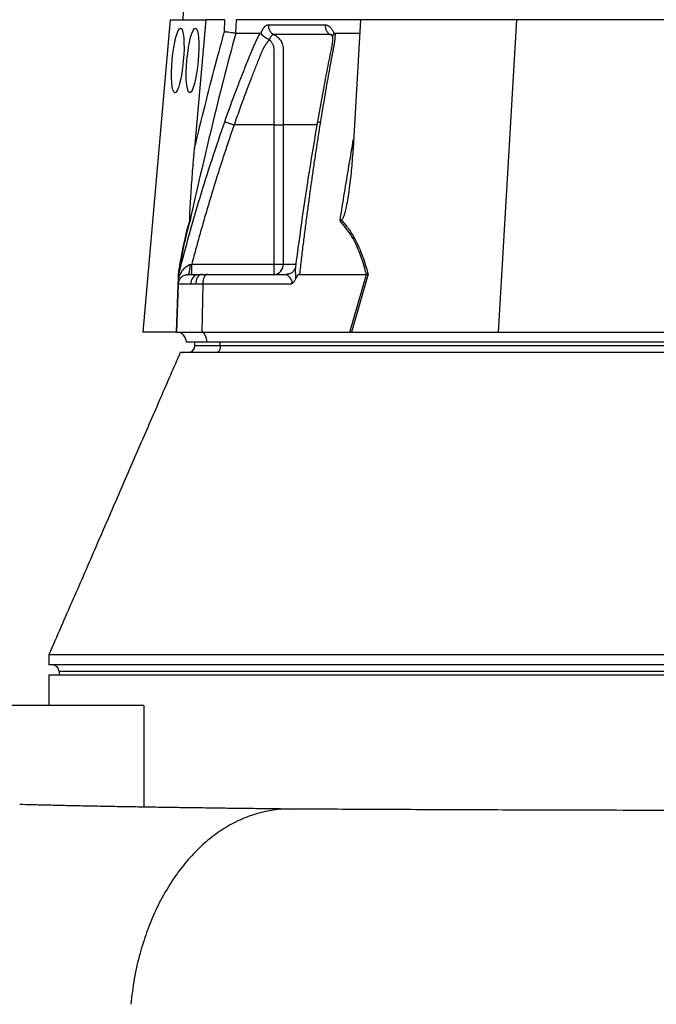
# Model space of a CAD drawing. Extents: x 145 to 1609, y 19 to 2093.
# Tile 8 of 14: x 955 to 1143, y 354 to 644. Entities that reach past the tile are written whole.
import ezdxf

# ---------------------------------------------------------------- set-up
doc = ezdxf.new("R2010")
doc.units = 0
doc.layers.get('0').update_dxf_attribs({"linetype": 'CONTINUOUS'})

msp = doc.modelspace()

# ---------------------------------------------------------------- linework, layer by layer
at = {"color": 7, "linetype": 'CONTINUOUS'}
for p, q in [((1034.53, 1386.07), (1003.3, 644.12)), ((999.56, 644.12), (991.51, 552.12)), ((999.56, 644.12), (1010.02, 644.12)), ((1010.02, 644.12), (1006.71, 606.33)), ((1015.62, 644.12), (1010.02, 644.12)), ((1015.5, 640.58), (1015.62, 644.12)), ((1018.95, 644.12), (1018.81, 640.13)), ((1055.62, 644.12), (1018.95, 644.12)), ((1055.62, 644.12), (1053.4, 606.33)), ((1101.56, 644.12), (1055.62, 644.12)), ((1101.56, 644.12), (1096.14, 552.12)), ((1159.31, 644.12), (1101.56, 644.12)), ((1026.29, 639.99), (1026.34, 640.12)), ((1047.75, 640.12), (1047.8, 639.99)), ((1048.1, 640.12), (1055.39, 640.12)), ((1030.15, 613.12), (1018.35, 613.12)), ((1030.15, 572.12), (1030.15, 613.12)), ((1032.84, 613.12), (1032.84, 572.12)), ((1005.89, 572.12), (1030.15, 572.12)), ((1030.15, 569.12), (1030.15, 572.12)), ((1030.15, 572.12), (1032.84, 572.12)), ((1032.84, 572.12), (1036.41, 572.12)), ((1002, 569.12), (1002.16, 569.69)), ((1002.09, 569.44), (1002.01, 569.1)), ((1004.9, 569.12), (1007.87, 569.12)), ((1007.87, 569.12), (1008.93, 569.12)), ((1008.93, 569.12), (1010.6, 569.12)), ((1010.6, 569.12), (1033.93, 569.12)), ((1037.61, 569.12), (1057.34, 569.12)), ((1052.43, 552.12), (1057.35, 569.12)), ((1057.83, 569.15), (1052.9, 552.12)), ((1057.35, 569.12), (1057.34, 569.12)), ((1001.36, 552.12), (1001.85, 566.06)), ((1001.9, 566.23), (1001.41, 552.12)), ((1005.66, 566.23), (1001.9, 566.23)), ((1006.99, 566.23), (1005.66, 566.23)), ((1009.1, 566.23), (1006.99, 566.23)), ((1009.1, 566.23), (1008.86, 552.12)), ((1035.14, 566.23), (1009.1, 566.23)), ((1001.3, 552.12), (991.51, 552.12)), ((1001.41, 552.12), (1008.86, 552.12)), ((1008.86, 552.12), (1052.43, 552.12)), ((1052.43, 552.12), (1052.9, 552.12)), ((1053.14, 552.12), (1096.14, 552.12)), ((1096.14, 552.12), (1156.67, 552.12)), ((1010.3, 549.12), (1004.3, 549.12)), ((1006.8, 548.12), (1006.8, 549.12)), ((1006.8, 548.12), (1014.3, 548.12)), ((1255.3, 549.12), (1010.3, 549.12)), ((1014.3, 548.12), (1014.3, 549.12)), ((1014.3, 548.12), (1253.8, 548.12)), ((963.8, 457.12), (963.8, 454.12)), ((1558.8, 454.12), (963.8, 454.12)), ((963.8, 451.12), (963.8, 442.12)), ((963.8, 451.12), (1558.8, 451.12)), ((966.8, 452.12), (966.8, 451.12)), ((1555.8, 452.12), (966.8, 452.12)), ((991.76, 442.12), (911.97, 442.12)), ((991.76, 442.12), (991.76, 412.2))]:
    msp.add_line(p, q, dxfattribs=at)
at = {"color": 7, "linetype": 'CONTINUOUS', "flags": 128}
for points in [[(1008.93, 569.12), (1008.56, 569.07), (1008.2, 568.91), (1007.87, 568.64), (1007.58, 568.28), (1007.34, 567.85), (1007.15, 567.34), (1007.04, 566.8), (1006.99, 566.23)], [(1010.6, 569.12), (1010.32, 569.07), (1010.04, 568.91), (1009.78, 568.64), (1009.56, 568.28), (1009.37, 567.85), (1009.23, 567.34), (1009.14, 566.8), (1009.1, 566.23)], [(1010.3, 549.12), (1010.28, 549.7), (1010.19, 550.25), (1010.06, 550.76), (1009.88, 551.21), (1009.66, 551.58), (1009.41, 551.87), (1009.14, 552.05), (1008.86, 552.12)], [(1014.3, 548.12), (1014.28, 547.73), (1014.23, 547.36), (1014.14, 547.01), (1014.01, 546.71), (1013.86, 546.46), (1013.69, 546.28), (1013.5, 546.16), (1013.3, 546.12)]]:
    msp.add_lwpolyline(points, dxfattribs=at)
at = {"color": 7, "linetype": 'CONTINUOUS'}
for centre, radius, start, end in [((1000.41, 571.32), 5, 333.9402, 7.8236), ((1029.98, 571.98), 2.86, 273.314, 2.968), ((1008.31, 566.49), 2.67, 99.4573, 185.6667), ((1001.3, 549.12), 3, 88.9569, 90), ((1001.3, 549.12), 3, 0, 88), ((1004.8, 548.12), 2, 270, 0), ((964.8, 452.12), 2, 0, 90)]:
    msp.add_arc(centre, radius, start, end, dxfattribs=at)
for centre in [(1001.75, 632.12), (1006.12, 632.12)]:
    msp.add_ellipse(centre, major_axis=(0.85, 9.5), ratio=0.173383, dxfattribs=at)
msp.add_ellipse((1051.81, 549.12), major_axis=(13.24, 0.32), ratio=0.225259, start_param=1.464851, end_param=1.483057, dxfattribs=at)
for points, knots in [([(1026.34, 640.12), (1026.36, 640.19), (1026.4, 640.33), (1026.47, 640.52), (1026.54, 640.7), (1026.62, 640.88), (1026.69, 641.05), (1026.77, 641.21), (1026.86, 641.36), (1026.94, 641.51), (1027.03, 641.64), (1027.13, 641.77), (1027.22, 641.89), (1027.32, 642.01), (1027.45, 642.14), (1027.62, 642.29), (1027.82, 642.43), (1028.03, 642.52), (1028.24, 642.59), (1028.38, 642.59), (1028.45, 642.6)], [0, 0, 0, 0, 0.044249, 0.088103, 0.131644, 0.174955, 0.21812, 0.261226, 0.304357, 0.347601, 0.391041, 0.434763, 0.478847, 0.523375, 0.568424, 0.654803, 0.740537, 0.826241, 0.912528, 1, 1, 1, 1]), ([(1028.45, 642.6), (1028.44, 642.31), (1028.47, 642.02), (1028.61, 641.43), (1028.72, 641.15), (1029.02, 640.62), (1029.2, 640.39), (1029.62, 640), (1029.85, 639.85), (1030.08, 639.74)], [0, 0, 0, 0, 0.25, 0.25, 0.5, 0.5, 0.75, 0.75, 1, 1, 1, 1]), ([(1045.19, 642.6), (1045.18, 642.31), (1045.2, 642.02), (1045.33, 641.43), (1045.43, 641.15), (1045.71, 640.62), (1045.88, 640.39), (1046.27, 640), (1046.48, 639.85), (1046.69, 639.74)], [0, 0, 0, 0, 0.25, 0.25, 0.5, 0.5, 0.75, 0.75, 1, 1, 1, 1]), ([(1045.19, 642.6), (1045.23, 642.6), (1045.32, 642.59), (1045.45, 642.58), (1045.58, 642.55), (1045.72, 642.52), (1045.84, 642.48), (1045.97, 642.42), (1046.1, 642.36), (1046.22, 642.29), (1046.34, 642.2), (1046.5, 642.08), (1046.69, 641.91), (1046.9, 641.69), (1047.1, 641.43), (1047.29, 641.14), (1047.46, 640.83), (1047.61, 640.49), (1047.7, 640.25), (1047.75, 640.12)], [0, 0, 0, 0, 0.043919, 0.087472, 0.13073, 0.173768, 0.216664, 0.259492, 0.30233, 0.345255, 0.388344, 0.431671, 0.51489, 0.596546, 0.677156, 0.757259, 0.837405, 0.91814, 1, 1, 1, 1]), ([(1018.82, 640.12), (1016.36, 630.98), (1014.01, 621.8), (1009.54, 603.38), (1007.41, 594.14), (1005.37, 584.88)], [0, 0, 0, 0, 0.5, 0.5, 1, 1, 1, 1]), ([(1006.71, 606.33), (1007, 607.51), (1009.22, 616.73), (1012.12, 628.15), (1014.9, 638.36), (1015.5, 640.58)], [0, 0, 0, 0, 0.102589, 0.804819, 1, 1, 1, 1]), ([(1018.81, 640.13), (1018.66, 640.14), (1018.36, 640.17), (1017.56, 640.27), (1016.59, 640.41), (1015.87, 640.52), (1015.51, 640.57), (1015.5, 640.58)], [0, 0, 0, 0, 0.243075, 0.486116, 0.730222, 0.994521, 1, 1, 1, 1]), ([(1015.6, 614.08), (1015.84, 614.77), (1016.33, 616.15), (1017.07, 618.2), (1017.82, 620.23), (1018.58, 622.26), (1019.57, 624.87), (1020.81, 628.07), (1022.07, 631.23), (1023.1, 633.74), (1023.71, 635.23), (1024.16, 636.29), (1024.42, 636.89), (1024.65, 637.41), (1024.89, 637.91), (1025.15, 638.44), (1025.44, 639.01), (1025.75, 639.57), (1025.97, 639.94), (1026.08, 640.12)], [0, 0, 0, 0, 0.077777, 0.1552, 0.232272, 0.308995, 0.385372, 0.530526, 0.674474, 0.747423, 0.819615, 0.846383, 0.869761, 0.889755, 0.906383, 0.929523, 0.9528, 0.976272, 1, 1, 1, 1]), ([(1028.65, 638.1), (1028.59, 638.03), (1028.47, 637.89), (1028.29, 637.67), (1028.13, 637.45), (1027.96, 637.23), (1027.81, 637.01), (1027.66, 636.79), (1027.51, 636.58), (1027.37, 636.36), (1027.24, 636.14), (1027.12, 635.93), (1027, 635.72), (1026.89, 635.52), (1026.77, 635.27), (1026.63, 634.98), (1026.48, 634.65), (1026.34, 634.32), (1026.21, 633.98), (1026.11, 633.7), (1026.02, 633.46), (1025.92, 633.23), (1025.79, 632.92), (1025.64, 632.53), (1025.3, 631.7), (1024.8, 630.46), (1024.17, 628.85), (1023.57, 627.31), (1022.8, 625.33), (1021.89, 622.94), (1020.87, 620.2), (1019.95, 617.66), (1019.12, 615.33), (1018.6, 613.84), (1018.35, 613.12)], [0, 0, 0, 0, 0.010662, 0.021198, 0.031594, 0.041839, 0.051919, 0.061821, 0.071533, 0.08104, 0.09033, 0.099392, 0.108213, 0.116783, 0.125091, 0.138719, 0.152205, 0.165558, 0.178786, 0.1919, 0.198167, 0.207477, 0.219813, 0.235151, 0.25346, 0.319418, 0.382864, 0.443812, 0.502275, 0.618272, 0.726011, 0.825493, 0.916782, 1, 1, 1, 1]), ([(1026.08, 640.13), (1026.09, 640.12), (1026.13, 640.12), (1026.17, 640.11), (1026.22, 640.08), (1026.26, 640.04), (1026.28, 640.01), (1026.29, 639.99)], [0, 0, 0, 0, 0.212576, 0.416535, 0.614103, 0.807726, 1, 1, 1, 1]), ([(1026.29, 639.99), (1026.31, 639.96), (1026.36, 639.9), (1026.43, 639.81), (1026.5, 639.73), (1026.58, 639.64), (1026.67, 639.56), (1026.76, 639.48), (1026.85, 639.4), (1026.94, 639.32), (1027.09, 639.21), (1027.29, 639.06), (1027.56, 638.89), (1027.82, 638.75), (1028.05, 638.63), (1028.25, 638.52), (1028.43, 638.44), (1028.57, 638.36), (1028.68, 638.29), (1028.74, 638.24), (1028.76, 638.22)], [0, 0, 0, 0, 0.0486522, 0.0964893, 0.1433903, 0.189242, 0.2339407, 0.2773919, 0.3195116, 0.3602249, 0.3994652, 0.5061737, 0.6030824, 0.689684, 0.7658152, 0.8315822, 0.8872965, 0.9334411, 0.9706863, 1, 1, 1, 1]), ([(1030.08, 639.74), (1030.05, 639.74), (1030, 639.74), (1029.91, 639.73), (1029.83, 639.71), (1029.75, 639.68), (1029.67, 639.64), (1029.59, 639.59), (1029.51, 639.53), (1029.39, 639.42), (1029.25, 639.26), (1029.1, 639.02), (1028.98, 638.79), (1028.89, 638.57), (1028.82, 638.38), (1028.8, 638.27), (1028.78, 638.22)], [0, 0, 0, 0, 0.0533129, 0.1065952, 0.159871, 0.2131654, 0.2665038, 0.3199117, 0.373414, 0.4270348, 0.564482, 0.685233, 0.7892615, 0.8764638, 0.9467244, 1, 1, 1, 1]), ([(1030.15, 613.12), (1030.15, 614.45), (1030.15, 618.43), (1030.14, 624.6), (1030.16, 630.28), (1030.12, 633.72), (1030.18, 635.28), (1030.06, 636.28), (1029.74, 637.06), (1029.33, 637.67), (1028.96, 637.93), (1028.81, 638.03)], [0, 0, 0, 0, 0.156883, 0.470651, 0.728947, 0.828467, 0.878107, 0.912686, 0.946418, 0.977993, 1, 1, 1, 1]), ([(1046.69, 639.74), (1045.98, 639.74), (1044.47, 639.74), (1042.34, 639.74), (1040.14, 639.74), (1038.68, 639.74), (1037.18, 639.74), (1035.76, 639.74), (1033.74, 639.74), (1031.89, 639.74), (1030.65, 639.74), (1030.08, 639.74)], [0.7589111, 0.7589111, 0.7589111, 0.7589111, 0.7820302, 0.8131687, 0.8443073, 0.8754458, 0.8754458, 0.9065844, 0.9377229, 0.9688615, 0.9919807, 0.9919807, 0.9919807, 0.9919807]), ([(1030.08, 639.74), (1030.27, 639.64), (1030.9, 639.32), (1031.82, 638.47), (1032.6, 637.1), (1032.87, 635.58), (1032.79, 633.11), (1032.84, 630.79), (1032.83, 628.84), (1032.83, 628.35), (1032.84, 624.27), (1032.84, 619.21), (1032.84, 614.19), (1032.84, 613.12)], [0, 0, 0, 0, 0.023776, 0.08009, 0.137233, 0.194942, 0.243598, 0.404387, 0.444584, 0.454633, 0.457146, 0.885499, 1, 1, 1, 1]), ([(1047.38, 639.38), (1047.38, 638.87), (1047.38, 637.88), (1047.04, 635.69), (1046.43, 632.94), (1045.8, 629.72), (1044.55, 623.33), (1043.59, 617.94), (1042.83, 613.64)], [0, 0, 0, 0, 0.070619, 0.1360825, 0.264009, 0.3867014, 0.5093811, 1, 1, 1, 1]), ([(1048.1, 640.12), (1048.1, 640.02), (1048.1, 639.81), (1048.09, 639.5), (1048.08, 639.18), (1048.06, 638.86), (1048.04, 638.54), (1048.01, 638.22), (1047.97, 637.9), (1047.93, 637.57), (1047.87, 637.15), (1047.77, 636.57), (1047.61, 635.71), (1047.4, 634.65), (1047.17, 633.44), (1046.79, 631.43), (1046.27, 628.61), (1045.63, 625.01), (1045, 621.39), (1044.38, 617.75), (1043.99, 615.31), (1043.79, 614.09)], [0, 0, 0, 0, 0.0134228, 0.0267382, 0.0399565, 0.0530881, 0.0661437, 0.0791341, 0.0920702, 0.1049632, 0.1178244, 0.141662, 0.1728313, 0.2170572, 0.2634911, 0.3121266, 0.4491557, 0.58733, 0.7237611, 0.8613131, 1, 1, 1, 1]), ([(1047.18, 639.57), (1047.13, 639.61), (1046.97, 639.73), (1046.8, 639.73), (1046.69, 639.74)], [0, 0, 0, 0, 0.353903, 1, 1, 1, 1]), ([(1047.28, 639.29), (1047.23, 639.34), (1047.06, 639.54), (1046.85, 639.65), (1046.69, 639.74)], [0, 0, 0, 0, 0.259406, 1, 1, 1, 1]), ([(1047.11, 639.62), (1047.1, 639.63), (1047.08, 639.65), (1047.23, 639.4), (1047.33, 639.18), (1047.37, 639.06), (1047.37, 639.06)], [0, 0, 0, 0, 0.32907, 0.738521, 0.993124, 1, 1, 1, 1]), ([(1047.42, 639.11), (1047.42, 639.24), (1047.41, 639.53), (1047.66, 639.83), (1047.8, 639.99)], [0, 0, 0, 0, 0.4474598, 1, 1, 1, 1]), ([(1047.8, 639.99), (1047.81, 640), (1047.84, 640.03), (1047.89, 640.07), (1047.94, 640.09), (1047.99, 640.11), (1048.04, 640.12), (1048.08, 640.12), (1048.1, 640.13)], [0, 0, 0, 0, 0.160202, 0.321039, 0.484027, 0.650625, 0.822199, 1, 1, 1, 1]), ([(1002.16, 569.69), (1004.13, 577.06), (1008.13, 592.01), (1013.09, 606.66), (1015.6, 614.08)], [0, 0, 0, 0, 0.493573, 1, 1, 1, 1]), ([(1018.35, 613.12), (1018.1, 612.41), (1017.61, 610.99), (1016.88, 608.84), (1016.15, 606.67), (1015.43, 604.49), (1014.71, 602.29), (1014, 600.07), (1013.29, 597.84), (1012.59, 595.58), (1011.9, 593.32), (1011.21, 591.03), (1010.52, 588.73), (1009.84, 586.4), (1009.17, 584.07), (1008.5, 581.71), (1007.84, 579.34), (1007.18, 576.95), (1006.53, 574.54), (1006.1, 572.93), (1005.89, 572.12)], [0, 0, 0, 0, 0.052635, 0.105608, 0.158921, 0.212573, 0.266566, 0.320902, 0.37558, 0.430604, 0.485973, 0.541688, 0.597751, 0.654162, 0.710923, 0.768034, 0.825496, 0.883311, 0.941478, 1, 1, 1, 1]), ([(1015.6, 614.09), (1015.67, 614.06), (1015.79, 614.02), (1016.13, 613.9), (1016.35, 613.82), (1016.86, 613.65), (1017.15, 613.54), (1017.75, 613.33), (1018.06, 613.23), (1018.35, 613.12)], [0, 0, 0, 0, 0.25, 0.25, 0.5, 0.5, 0.75, 0.75, 1, 1, 1, 1]), ([(1030.15, 613.12), (1030.7, 613.12), (1031.26, 613.12), (1032.2, 613.12), (1032.59, 613.12), (1032.84, 613.12)], [0, 0, 0, 0, 0.5, 0.5, 1, 1, 1, 1]), ([(1042.74, 613.12), (1041.98, 613.12), (1038.34, 613.12), (1035.26, 613.12), (1032.84, 613.12)], [0, 0, 0, 0, 0.210801, 1, 1, 1, 1]), ([(1042.83, 613.64), (1041.85, 607.83), (1040.31, 598.7), (1038.2, 584.58), (1037.1, 576.25), (1036.44, 571.31)], [0, 0, 0, 0, 0.416032, 0.653325, 1, 1, 1, 1]), ([(1043.79, 614.09), (1043.68, 613.42), (1043.46, 612.07), (1043.14, 610.05), (1042.83, 608.01), (1042.51, 605.96), (1042.2, 603.9), (1041.9, 601.83), (1041.59, 599.74), (1041.29, 597.64), (1040.99, 595.52), (1040.69, 593.39), (1040.4, 591.25), (1040.11, 589.1), (1039.82, 586.93), (1039.54, 584.75), (1039.25, 582.56), (1038.97, 580.35), (1038.69, 578.13), (1038.42, 575.9), (1038.15, 573.65), (1037.88, 571.39), (1037.7, 569.88), (1037.61, 569.12)], [0, 0, 0, 0, 0.045336, 0.090894, 0.136674, 0.182678, 0.228907, 0.275362, 0.322044, 0.368954, 0.416093, 0.463462, 0.511063, 0.558896, 0.606962, 0.655262, 0.703798, 0.752569, 0.801578, 0.850824, 0.900309, 0.950034, 1, 1, 1, 1]), ([(1042.87, 613.63), (1042.86, 613.67), (1042.84, 613.8), (1043.14, 613.98), (1043.58, 614.05), (1043.79, 614.09)], [0, 0, 0, 0, 0.149797, 0.586862, 1, 1, 1, 1]), ([(1005.35, 585.12), (1005.34, 585.18), (1005.31, 585.39), (1005.31, 586.23), (1005.34, 587.48), (1005.51, 590.65), (1005.82, 595.44), (1006.28, 601.21), (1006.59, 604.84), (1006.71, 606.33)], [0, 0, 0, 0, 0.0143568, 0.0496273, 0.1243718, 0.1994402, 0.496383, 0.793753, 1, 1, 1, 1]), ([(1049.58, 584.88), (1050.02, 587.64), (1051.29, 595.67), (1052.65, 603.66), (1053.55, 608.92)], [0, 0, 0, 0, 0.3431906, 1, 1, 1, 1]), ([(1053.4, 606.33), (1053.26, 604.34), (1052.99, 600.41), (1052.41, 595.25), (1051.83, 591.29), (1051.35, 588.78), (1050.96, 587.19), (1050.61, 586.12), (1050.34, 585.41), (1050.06, 585.17), (1050, 585.12)], [0, 0, 0, 0, 0.276314, 0.544227, 0.717558, 0.828271, 0.898432, 0.942707, 0.987325, 1, 1, 1, 1]), ([(1001.95, 569.15), (1002.06, 569.8), (1002.45, 572.26), (1003.1, 575.83), (1003.9, 579.67), (1004.62, 582.65), (1005.11, 584.32), (1005.35, 585.12)], [0, 0, 0, 0, 0.10666, 0.403143, 0.607796, 0.812344, 1, 1, 1, 1]), ([(1005.37, 584.88), (1005.06, 583.88), (1004.75, 582.79), (1004.15, 580.43), (1003.86, 579.16), (1003.44, 577.15), (1003.3, 576.46), (1003.03, 575.05), (1002.89, 574.34), (1002.5, 572.15), (1002.25, 570.65), (1002, 569.12)], [0, 0, 0, 0, 0.25, 0.25, 0.5, 0.5, 0.625, 0.625, 0.75, 0.75, 1, 1, 1, 1]), ([(1005.37, 584.88), (1005.37, 584.89), (1005.38, 584.96), (1005.36, 585.04), (1005.35, 585.12)], [0, 0, 0, 0, 0.022143, 1, 1, 1, 1]), ([(1050, 585.12), (1049.87, 585.04), (1049.73, 584.96), (1049.58, 584.89), (1049.58, 584.88)], [0, 0, 0, 0, 0.977831, 1, 1, 1, 1]), ([(1057.34, 569.12), (1057.19, 569.71), (1056.57, 572.09), (1055.2, 576.1), (1052.85, 580.97), (1050.68, 583.56), (1049.58, 584.88)], [0, 0, 0, 0, 0.096818, 0.393267, 0.691599, 1, 1, 1, 1]), ([(1050, 585.12), (1050.69, 584.32), (1052.12, 582.65), (1053.95, 579.67), (1055.77, 575.83), (1057.01, 572.26), (1057.66, 569.8), (1057.83, 569.15)], [0, 0, 0, 0, 0.187657, 0.392205, 0.596857, 0.89334, 1, 1, 1, 1]), ([(1001.95, 567.72), (1002.11, 568.18), (1002.29, 568.63), (1002.7, 569.48), (1002.93, 569.88), (1003.46, 570.64), (1003.77, 571), (1004.29, 571.47), (1004.49, 571.61), (1004.9, 571.85), (1005.12, 571.95), (1005.36, 572)], [0, 0, 0, 0, 0.25, 0.25, 0.5, 0.5, 0.75, 0.75, 0.875, 0.875, 1, 1, 1, 1]), ([(1005.89, 569.12), (1005.89, 569.12), (1005.89, 569.2), (1005.89, 569.5), (1005.89, 569.73), (1005.89, 570.28), (1005.89, 570.61), (1005.89, 571.34), (1005.89, 571.73), (1005.89, 572.12)], [0, 0, 0, 0, 0.25, 0.25, 0.5, 0.5, 0.75, 0.75, 1, 1, 1, 1]), ([(1036.44, 571.31), (1036.41, 571.11), (1036.33, 570.44), (1036.43, 569.26), (1036.46, 568.21), (1036.45, 567.8), (1036.44, 567.72)], [0, 0, 0, 0, 0.216223, 0.703232, 0.941725, 1, 1, 1, 1]), ([(1036.49, 571.63), (1036.49, 571.63), (1036.47, 571.61), (1036.45, 571.5), (1036.44, 571.39), (1036.44, 571.31)], [0, 0, 0, 0, 0.012115, 0.366142, 1, 1, 1, 1]), ([(1001.9, 566.23), (1001.91, 566.58), (1001.99, 566.95), (1002.29, 567.66), (1002.52, 568), (1003.11, 568.56), (1003.45, 568.78), (1004.18, 569.06), (1004.55, 569.12), (1004.9, 569.12)], [0, 0, 0, 0, 0.25, 0.25, 0.5, 0.5, 0.75, 0.75, 1, 1, 1, 1]), ([(1001.95, 567.72), (1001.96, 568.02), (1001.97, 568.32), (1001.99, 568.72), (1001.99, 568.85), (1002, 569), (1002, 569.04), (1002, 569.1), (1002, 569.12), (1002, 569.12)], [0, 0, 0, 0, 0.5, 0.5, 0.75, 0.75, 0.875, 0.875, 1, 1, 1, 1]), ([(1035.14, 566.23), (1035.19, 566.3), (1035.29, 566.45), (1035.4, 566.69), (1035.44, 566.95), (1035.42, 567.18), (1035.3, 567.51), (1034.89, 568.07), (1034.31, 568.6), (1033.92, 568.98), (1033.85, 569.11), (1033.91, 569.12), (1033.93, 569.12)], [0, 0, 0, 0, 0.046704, 0.091704, 0.129795, 0.175971, 0.215142, 0.336067, 0.635645, 0.828399, 0.953947, 1, 1, 1, 1]), ([(1036.4, 571.24), (1036.38, 571.12), (1036.33, 570.82), (1036, 570.16), (1035.4, 569.56), (1034.66, 569.2), (1034.08, 569.11), (1033.9, 569.13), (1033.88, 569.13)], [0, 0, 0, 0, 0.137029, 0.338565, 0.561251, 0.790607, 0.980235, 1, 1, 1, 1]), ([(1037.61, 569.12), (1037.54, 569.12), (1037.38, 569.1), (1037.1, 568.9), (1036.76, 568.44), (1036.57, 568), (1036.44, 567.72)], [0, 0, 0, 0, 0.116903, 0.269192, 0.540261, 1, 1, 1, 1]), ([(1057.83, 569.15), (1057.83, 569.15), (1057.68, 569.14), (1057.51, 569.13), (1057.35, 569.12)], [0, 0, 0, 0, 0.023757, 1, 1, 1, 1]), ([(1001.9, 566.23), (1001.9, 566.27), (1001.9, 566.31), (1001.91, 566.4), (1001.91, 566.45), (1001.91, 566.6), (1001.92, 566.71), (1001.93, 566.96), (1001.93, 567.1), (1001.94, 567.39), (1001.95, 567.55), (1001.95, 567.72)], [0, 0, 0, 0, 0.125, 0.125, 0.25, 0.25, 0.5, 0.5, 0.75, 0.75, 1, 1, 1, 1]), ([(1036.44, 567.72), (1036.3, 567.43), (1036.02, 566.86), (1035.49, 566.44), (1035.19, 566.26), (1035.14, 566.23), (1035.14, 566.23)], [0, 0, 0, 0, 0.456911, 0.903837, 0.994089, 1, 1, 1, 1]), ([(1002.5, 546.12), (1000.56, 541.67), (996.62, 532.6), (990.54, 518.6), (984.21, 504.03), (977.63, 488.88), (970.78, 473.15), (966.16, 462.54), (963.8, 457.12)], [0, 0, 0, 0, 0.1513792, 0.3080475, 0.4706523, 0.6398147, 0.8161026, 1, 1, 1, 1]), ([(1006.11, 546.12), (1005.63, 546.12), (1004.67, 546.12), (1003.66, 546.12), (1003.16, 546.12), (1003.08, 546.12), (1003.29, 546.12), (1003.51, 546.12), (1002.41, 546.12), (1002.54, 546.12), (1002.57, 546.12)], [0, 0, 0, 0, 0.021279, 0.042558, 0.082472, 0.122537, 0.162775, 0.202927, 0.835252, 1, 1, 1, 1]), ([(1520.05, 546.12), (1520.04, 546.12), (1520.02, 546.12), (1519.52, 546.12), (1519.17, 546.12), (1519.27, 546.12), (1518.7, 546.12), (1517.78, 546.12), (1516.39, 546.12), (1514.54, 546.12), (1512.29, 546.12), (1503.28, 546.12), (1464.71, 546.12), (1404.7, 546.12), (1341.01, 546.12), (1305.14, 546.12), (1291.09, 546.12), (1285.93, 546.12), (1280.71, 546.12), (1275.35, 546.12), (1269.74, 546.12), (1264.77, 546.12), (1260.66, 546.12), (1257.54, 546.12), (1254.52, 546.12), (1244.58, 546.12), (1220.19, 546.12), (1180.54, 546.12), (1120.63, 546.12), (1066.6, 546.12), (1027.75, 546.12), (1015.72, 546.12), (1012.5, 546.12), (1009.76, 546.12), (1007.62, 546.12), (1006.61, 546.12), (1006.11, 546.12)], [0, 0, 0, 0, 0.078741, 0.157437, 0.172709, 0.187979, 0.192212, 0.196446, 0.200679, 0.204912, 0.209148, 0.21339, 0.248585, 0.389368, 0.497275, 0.546842, 0.555191, 0.563649, 0.572099, 0.580438, 0.588638, 0.596815, 0.601053, 0.605292, 0.609522, 0.613761, 0.650548, 0.724122, 0.797697, 0.931165, 0.977302, 0.982353, 0.987402, 0.992416, 0.996208, 1, 1, 1, 1]), ([(963.95, 457.12), (963.94, 457.12), (963.92, 457.12), (965.33, 457.12), (967.99, 457.12), (971.96, 457.12), (977.16, 457.12), (983.56, 457.12), (991.16, 457.12), (999.9, 457.12), (1009.77, 457.12), (1020.7, 457.12), (1032.67, 457.12), (1045.56, 457.12), (1054.93, 457.12), (1059.61, 457.12)], [0, 0, 0, 0, 0.050442, 0.129572, 0.208702, 0.287832, 0.366962, 0.446091, 0.525221, 0.604351, 0.683481, 0.762611, 0.84174, 0.92087, 1, 1, 1, 1]), ([(1059.61, 457.12), (1066.61, 457.12), (1083.29, 457.12), (1111.61, 457.12), (1144.43, 457.12), (1179.03, 457.12), (1214.87, 457.12), (1239.23, 457.12), (1252.26, 457.12), (1253.91, 457.12), (1256.37, 457.12), (1258.84, 457.12), (1260.48, 457.12), (1262.13, 457.12), (1263.77, 457.12), (1266.24, 457.12), (1268.71, 457.12), (1270.36, 457.12), (1283.41, 457.12), (1307.8, 457.12), (1343.68, 457.12), (1378.31, 457.12), (1411.17, 457.12), (1434.03, 457.12), (1445.99, 457.12), (1448.3, 457.12)], [0.7251082, 0.7251082, 0.7251082, 0.7251082, 0.7403532, 0.7599055, 0.7794577, 0.79901, 0.8185623, 0.8381146, 0.8381146, 0.8394397, 0.8407647, 0.8420898, 0.8434149, 0.8434149, 0.8447407, 0.8460666, 0.8473925, 0.8487184, 0.8487184, 0.8682827, 0.887847, 0.9074113, 0.9269756, 0.9465398, 0.9512879, 0.9512879, 0.9512879, 0.9512879]), ([(1034.87, 411.62), (1032.37, 411.65), (1027.6, 411.71), (1021.02, 411.79), (1015.88, 411.85), (1011.71, 411.91), (1008.07, 411.96), (1003.98, 412.02), (999.45, 412.08), (994.52, 412.16), (989.24, 412.24), (983.72, 412.34), (978.02, 412.44), (972.68, 412.55), (967.74, 412.65), (963.22, 412.76), (959.11, 412.86), (956.43, 412.93), (955.18, 412.97)], [0, 0, 0, 0, 0.072618, 0.138782, 0.198506, 0.232305, 0.271519, 0.3167, 0.367815, 0.425913, 0.490073, 0.560244, 0.636369, 0.71838, 0.78688, 0.858877, 0.934286, 1, 1, 1, 1]), ([(1034.67, 411.55), (1034.19, 411.57), (1032.02, 411.68), (1028.13, 411.11), (1023.09, 409.79), (1018.16, 407.63), (1013.42, 404.72), (1008.95, 401.11), (1004.81, 396.87), (1001.06, 392.07), (997.75, 386.82), (994.9, 381.22), (992.52, 375.35), (990.47, 368.86), (988.83, 361.79), (988.21, 356.65), (987.9, 354.12)], [0, 0, 0, 0, 0.021344, 0.096524, 0.172419, 0.248704, 0.325057, 0.401152, 0.476661, 0.551306, 0.624805, 0.696963, 0.767577, 0.83654, 0.919668, 1, 1, 1, 1]), ([(1508.74, 411.17), (1508.55, 411.17), (1506.05, 411.17), (1500.65, 411.17), (1492.03, 411.17), (1482.1, 411.17), (1470.77, 411.17), (1458.55, 411.18), (1445.57, 411.18), (1431.82, 411.18), (1417.36, 411.18), (1402.23, 411.18), (1386.48, 411.18), (1370.18, 411.18), (1353.51, 411.18), (1336.66, 411.17), (1319.79, 411.17), (1302.99, 411.16), (1286.34, 411.15), (1269.93, 411.15), (1253.84, 411.14), (1238.14, 411.14), (1222.9, 411.14), (1208.16, 411.15), (1193.86, 411.16), (1179.65, 411.17), (1165.17, 411.19), (1150.18, 411.21), (1134.72, 411.25), (1120.46, 411.28), (1107.47, 411.32), (1095.81, 411.36), (1083.95, 411.4), (1071.85, 411.45), (1059.5, 411.5), (1046.95, 411.56), (1038.83, 411.6), (1034.68, 411.62)], [0, 0, 0, 0, 0.002152, 0.027802, 0.05341, 0.084306, 0.115413, 0.146829, 0.178563, 0.210588, 0.242874, 0.275393, 0.308119, 0.341022, 0.374032, 0.406492, 0.438403, 0.469797, 0.500594, 0.530731, 0.560158, 0.588828, 0.616704, 0.64376, 0.669974, 0.695971, 0.723225, 0.751867, 0.781923, 0.813419, 0.836812, 0.860954, 0.885919, 0.912247, 0.940041, 0.969296, 1, 1, 1, 1])]:
    msp.add_open_spline(points, degree=3, knots=knots, dxfattribs=at)
for points in [[(1028.45, 642.6), (1033.4, 642.6), (1038.99, 642.6), (1045.19, 642.6)], [(1018.81, 640.12), (1019.92, 640.12), (1022.24, 640.12), (1024.77, 640.12), (1026.08, 640.12)], [(1005.36, 572), (1005.54, 572.04), (1005.71, 572.08), (1005.89, 572.12)]]:
    msp.add_open_spline(points, degree=3, dxfattribs=at)

doc.saveas('drawing.dxf')
